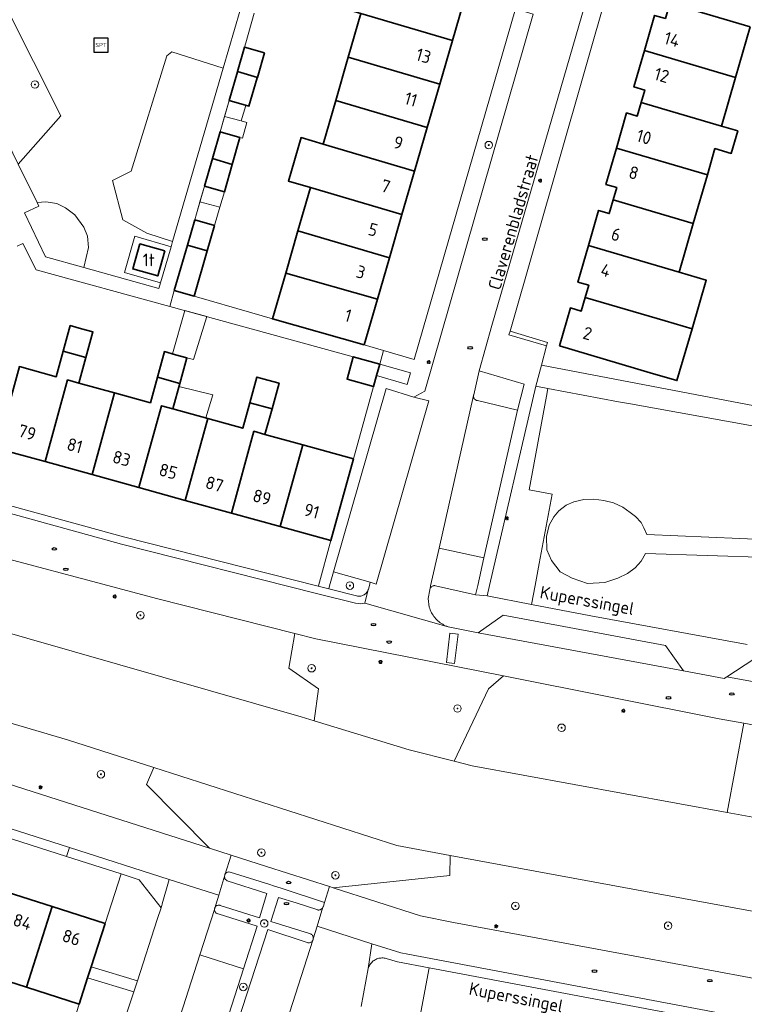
# Model space of a CAD drawing. Header units: metres. Extents: x 152610 to 160096, y 456114 to 462495.
# Tile 215 of 256: x 157080 to 157157, y 459705 to 459810. Entities that reach past the tile are written whole.
import ezdxf
from ezdxf.enums import TextEntityAlignment as Align

# ---------------------------------------------------------------- set-up
doc = ezdxf.new("R2010")
doc.units = ezdxf.units.M
doc.header["$LTSCALE"] = 0.5
doc.layers.get('0').update_dxf_attribs({"linetype": 'CONTINUOUS'})
for name, color, linetype, lineweight in [('B-PV-GK-BESCHOEIING-G', 251, 'GK-BESCHOEIING-SO', 18), ('B-PV-GR-BEPLANTING_CULTUUR_BOSPLANTSOEN-GV', 251, 'CONTINUOUS', 18), ('B-PV-GR-BEPLANTING_CULTUUR_HEESTERS-GV', 251, 'CONTINUOUS', 18), ('B-PV-GR-BOOM-S', 251, 'CONTINUOUS', 25), ('B-PV-GW-TALUD_KRUIN-G', 251, 'CONTINUOUS', 18), ('B-PV-IE-MEUBILAIR-S', 251, 'CONTINUOUS', 25), ('B-PV-IE-MEUBILAIR_WEGMEUBILAIR-S', 251, 'CONTINUOUS', 25), ('B-PV-OG-BEBOUWING-GV', 6, 'CONTINUOUS', 35), ('B-PV-OG-BEBOUWING-T18', 1, 'CONTINUOUS', 18), ('B-PV-OG-BEBOUWING_OVERBOUWING-GV', 251, 'CONTINUOUS', 18), ('B-PV-OG-TERREIN_BEGROEID-GV', 251, 'CONTINUOUS', 18), ('B-PV-OG-TOPOGRAFIE-T18', 1, 'CONTINUOUS', 18), ('B-PV-OG-WATER_SLOOT-GV', 251, 'CONTINUOUS', 18), ('B-PV-VH-GESLOTENVERHARDING_BETON-GV', 251, 'CONTINUOUS', 18), ('B-PV-VH-ONVERHARD_ZAND-GV', 251, 'CONTINUOUS', 18), ('B-PV-VH-OPENVERHARDING_BETONSTRAATSTEEN-GV', 251, 'CONTINUOUS', 18), ('B-PV-VH-OPENVERHARDING_TEGEL-GV', 251, 'CONTINUOUS', 18)]:
    doc.layers.add(name, color=color, linetype=linetype, lineweight=lineweight)
doc.styles.add('NLCS-ISO', font='NLCS-ISO.ttf')
doc.styles.add('NLCS-ISO-M750-T18', font='NLCS-ISO.ttf', dxfattribs={"height": 1.35})
doc.linetypes.add('GK-BESCHOEIING-SO', pattern='A,18,-3,[1,NLCS.SHX,S=0.6,R=0,X=0,Y=0],-3', length=24)

# ---------------------------------------------------------------- blocks, each defined once
blk = doc.blocks.new('SIE-MEUBILAIR_PAAL_LICHTMAST-SO')
for points in [[(-0.62, 0), (-1, 0)], [(-0.71, 0.71), (-0.44, 0.44)], [(0, 1), (0, 0.62)], [(0.44, 0.44), (0.71, 0.71)], [(1, 0), (0.62, 0)], [(-0.71, -0.71), (-0.44, -0.44)], [(0, -0.62), (0, -1)], [(0.44, -0.44), (0.71, -0.71)]]:
    blk.add_lwpolyline(points)
blk.add_circle((0, 0), 0.5)
blk = doc.blocks.new('SIE-MEUBILAIR_PUT_RIOOLPUT-SO')
blk.add_ellipse((0, 0), major_axis=(1.25, 0), ratio=0.54)
blk = doc.blocks.new('SIE-WEG_SPEELTOESTEL-SO')
at = {"flags": 128}
blk.add_lwpolyline([(-3.75, -3.75), (3.75, -3.75), (3.75, 3.75), (-3.75, 3.75)], close=True, dxfattribs=at)
at = {"style": 'NLCS-ISO'}
blk.add_text('SPT', height=2.25, dxfattribs=at).set_placement((0, 0), align=Align.MIDDLE_CENTER)
blk = doc.blocks.new('SGR-BOOM_GBKN-SO')
at = {"linetype": 'ByBlock', "lineweight": 18}
h = blk.add_hatch(color=0, dxfattribs=at)
h.dxf.hatch_style = 1
edge = h.paths.add_edge_path()
edge.add_arc((0, 0), 0.25, 0, 360)
at = {"color": 0, "linetype": 'ByBlock', "lineweight": 18}
for radius in [2, 0.25]:
    blk.add_circle((0, 0), radius, dxfattribs=at)
at = {"color": 0, "linetype": 'ByBlock', "lineweight": 18, "style": 'NLCS-ISO'}
blk.add_attdef('SOORT', (2.5, 0), '', height=1.5, dxfattribs=at)

msp = doc.modelspace()

# ---------------------------------------------------------------- linework, layer by layer
at = {"layer": 'B-PV-GK-BESCHOEIING-G', "flags": 128}
msp.add_lwpolyline([(157021.7, 459782.95), (157030.62, 459780.54), (157035.95, 459770.77), (157034.021, 459764.657), (157032.63, 459760.25), (157033.88, 459757.75), (157042.976, 459755.145), (157046.092, 459754.252), (157049.106, 459753.388), (157053.335, 459752.177), (157060.937, 459750), (157109.74, 459736.02), (157111.107, 459735.603), (157121.24, 459732.51), (157126.026, 459731.301), (157127.93, 459730.82), (157155.078, 459725.848), (157157.8, 459725.35), (157168.779, 459729.211), (157173.776, 459728.25), (157188.806, 459725.359), (157190.384, 459724.999), (157199.016, 459723.475), (157205.16, 459722.39), (157212.22, 459715.16), (157213.611, 459714.902), (157340.415, 459691.375), (157343.559, 459690.772), (157345.3, 459690.49), (157350.91, 459692.04), (157361.24, 459699.1), (157374.98, 459696.75), (157384.86, 459682.41), (157383.923, 459676.992), (157382.26, 459667.37), (157373.66, 459661.37), (157354.16, 459664.82), (157346.634, 459675.402), (157342.93, 459680.61), (157341.47, 459680.91), (157338.41, 459681.564), (157331.325, 459682.876), (157213.192, 459704.745), (157204.74, 459706.31), (157200.78, 459704.71), (157190.831, 459706.638), (157174.88, 459709.73), (157173.29, 459710.08), (157167.191, 459711.195), (157164.67, 459714.06), (157163.533, 459714.27), (157125.59, 459721.28), (157119.91, 459722.33), (157094.052, 459730.642), (157084.869, 459733.594), (157050.268, 459743.757), (157046.704, 459744.804), (157043.639, 459745.704), (157040.159, 459746.726), (157030.17, 459749.66), (157019.32, 459747.34), (157010.624, 459750), (157006.83, 459751.16), (157001.58, 459757.84), (157002.822, 459761.65), (157006.021, 459771.468), (157008.57, 459779.29), (157018.9, 459783.92), (157020.38, 459783.43)], dxfattribs=at)
at = {"layer": 'B-PV-GR-BEPLANTING_CULTUUR_BOSPLANTSOEN-GV', "flags": 128}
for points in [[(157078.322, 459811.601), (157076.766, 459812.215), (157074.44, 459805.49), (157079.621, 459794.874), (157084.142, 459800.009)], [(157083.736, 459790.669), (157082.543, 459790.871), (157081.62, 459790.78), (157081.81, 459790.39), (157080.3, 459789.68), (157082.52, 459785), (157086.599, 459783.866), (157087.093, 459785.995), (157086.977, 459787.199), (157086.59, 459788.177), (157085.64, 459789.494), (157084.638, 459790.221)], [(157111.28, 459744.35), (157109.063, 459744.908), (157108.424, 459741.212), (157111.58, 459739.029), (157111.107, 459735.603), (157121.24, 459732.51), (157126.026, 459731.301), (157129.675, 459739.019), (157131.261, 459740.387)], [(157160.43, 459734.67), (157156.832, 459735.344), (157155.078, 459725.848), (157157.8, 459725.35), (157168.779, 459729.211), (157173.776, 459728.25), (157174.455, 459732.096)], [(157119.91, 459722.33), (157094.052, 459730.642), (157093.27, 459728.848), (157099.972, 459722.046), (157102.268, 459721.312), (157106.03, 459720.11), (157112.746, 459717.956), (157113.121, 459717.836), (157125.558, 459719.16), (157125.59, 459721.28)]]:
    msp.add_lwpolyline(points, close=True, dxfattribs=at)
at = {"layer": 'B-PV-GR-BEPLANTING_CULTUUR_HEESTERS-GV', "flags": 128}
for points in [[(157101.439, 459805.103), (157095.961, 459806.841), (157095.441, 459806.407), (157091.626, 459794.125), (157089.66, 459793.121), (157090.742, 459788.932), (157093.3, 459787.52), (157096.049, 459786.651)], [(157131.96, 459777.1), (157131.844, 459776.701), (157135.84, 459775.53), (157135.952, 459775.903)], [(157121.353, 459772.642), (157118.089, 459773.589), (157117.75, 459772.362), (157121, 459771.42)], [(157133.48, 459771.45), (157128.68, 459772.87), (157128.1, 459770.33), (157128.085, 459770.269), (157128.082, 459770.253), (157128.077, 459770.207), (157128.078, 459770.145), (157128.086, 459770.083), (157128.102, 459770.023), (157128.126, 459769.965), (157128.157, 459769.911), (157128.195, 459769.861), (157128.238, 459769.816), (157128.287, 459769.778), (157128.341, 459769.746), (157128.398, 459769.721), (157128.458, 459769.703), (157128.498, 459769.696), (157132.75, 459768.69)], [(157117.09, 459750.36), (157113.18, 459751.467), (157112.759, 459749.999), (157112.673, 459749.658), (157115.63, 459748.911), (157115.719, 459748.892), (157115.81, 459748.882), (157115.901, 459748.879), (157115.992, 459748.885), (157116.083, 459748.898), (157116.172, 459748.919), (157116.258, 459748.948), (157116.342, 459748.985), (157116.422, 459749.028), (157116.498, 459749.079), (157116.57, 459749.135), (157116.636, 459749.198), (157116.696, 459749.267), (157116.751, 459749.34), (157116.798, 459749.418), (157116.839, 459749.5), (157116.873, 459749.584), (157116.883, 459749.619), (157116.987, 459750)], [(157090.565, 459719.306), (157088.87, 459714.02), (157087.373, 459709.409), (157092.294, 459707.923), (157094.416, 459714.457), (157094.825, 459715.717), (157092.477, 459718.691)], [(157091.912, 459706.748), (157086.991, 459708.234), (157086.09, 459705.46), (157082.71, 459694.81), (157081.96, 459692.48), (157086.71, 459690.72), (157087.08, 459691.87), (157090.978, 459703.872)]]:
    msp.add_lwpolyline(points, close=True, dxfattribs=at)
msp.add_lwpolyline([(157122.367, 459704.043), (157123.363, 459709.32), (157119.97, 459709.96), (157118.768, 459710.305), (157118.661, 459710.332), (157118.553, 459710.351), (157118.443, 459710.362), (157118.333, 459710.365), (157118.223, 459710.361), (157118.113, 459710.348), (157118.005, 459710.327), (157117.899, 459710.299), (157117.795, 459710.263), (157117.693, 459710.219), (157117.596, 459710.168), (157117.502, 459710.111), (157117.412, 459710.046), (157117.328, 459709.976), (157117.249, 459709.899), (157117.175, 459709.817), (157117.108, 459709.73), (157117.047, 459709.638), (157116.994, 459709.542), (157116.947, 459709.442), (157116.907, 459709.339), (157116.878, 459709.243), (157116.11, 459705.21)], dxfattribs=at)
at = {"layer": 'B-PV-GW-TALUD_KRUIN-G', "flags": 128}
for points in [[(157109.063, 459744.908), (157094.33, 459748.62), (157089.157, 459750), (157077.38, 459753.14), (157065.529, 459756.423), (157064.6, 459755.85), (157050.84, 459759.58)], [(157131.261, 459740.387), (157111.28, 459744.35), (157109.063, 459744.908)], [(157156.832, 459735.344), (157154.24, 459735.83), (157131.261, 459740.387)], [(157045.235, 459739.535), (157051.22, 459737.62), (157086.423, 459726.374), (157099.972, 459722.046)], [(157174.455, 459732.096), (157160.43, 459734.67), (157156.832, 459735.344)], [(157099.972, 459722.046), (157102.268, 459721.312), (157106.03, 459720.11), (157112.746, 459717.956), (157113.121, 459717.836)], [(157113.121, 459717.836), (157122.43, 459714.85), (157125.93, 459714.15), (157146.2, 459710.39), (157162.187, 459707.414)]]:
    msp.add_lwpolyline(points, dxfattribs=at)
at = {"layer": 'B-PV-OG-BEBOUWING-GV', "flags": 128}
for points in [[(157117.499, 459815.779), (157115.586, 459816.337), (157114.173, 459811.463), (157116.091, 459810.897), (157125.833, 459808.021), (157127.27, 459812.97)], [(157157.528, 459809.485), (157148.971, 459812.003), (157148.5, 459810.38), (157147.34, 459810.71), (157146.265, 459806.968), (157155.973, 459804.112)], [(157125.833, 459808.021), (157116.091, 459810.897), (157114.749, 459806.269), (157124.49, 459803.394)], [(157105.837, 459806.718), (157103.716, 459807.344), (157102.948, 459804.728), (157105.067, 459804.103)], [(157155.973, 459804.112), (157146.265, 459806.968), (157145.15, 459803.09), (157146.31, 459802.76), (157145.927, 459801.439), (157154.471, 459798.925)], [(157124.49, 459803.394), (157114.749, 459806.269), (157113.408, 459801.641), (157123.147, 459798.766)], [(157105.067, 459804.103), (157102.948, 459804.728), (157102.94, 459804.7), (157102.062, 459801.655), (157104.163, 459801.035), (157105.06, 459804.08)], [(157123.147, 459798.766), (157113.408, 459801.641), (157112.066, 459797.015), (157121.803, 459794.14)], [(157154.471, 459798.925), (157145.927, 459801.439), (157145.51, 459800), (157144.36, 459800.33), (157143.285, 459796.588), (157152.97, 459793.738), (157153.776, 459796.524), (157155.503, 459796.016), (157156.198, 459798.417)], [(157103.21, 459797.72), (157101.1, 459798.32), (157100.286, 459795.468), (157102.396, 459794.845)], [(157112.066, 459797.015), (157109.719, 459797.708), (157108.377, 459793.08), (157110.724, 459792.384), (157120.46, 459789.512), (157121.803, 459794.14)], [(157152.97, 459793.738), (157143.285, 459796.588), (157142.17, 459792.71), (157143.32, 459792.38), (157142.942, 459791.059), (157151.467, 459788.55)], [(157102.396, 459794.845), (157100.286, 459795.468), (157099.45, 459792.53), (157101.57, 459791.93)], [(157120.46, 459789.512), (157110.724, 459792.384), (157109.383, 459787.759), (157119.117, 459784.886)], [(157151.467, 459788.55), (157142.942, 459791.059), (157142.53, 459789.62), (157141.38, 459789.95), (157140.301, 459786.208), (157149.966, 459783.364)], [(157100.507, 459788.331), (157098.396, 459788.941), (157097.62, 459786.25), (157099.73, 459785.64)], [(157117.844, 459780.499), (157119.117, 459784.886), (157109.383, 459787.759), (157108.082, 459783.269)], [(157095.22, 459785.63), (157092.56, 459786.38), (157091.81, 459783.72), (157094.47, 459782.98)], [(157099.73, 459785.64), (157097.62, 459786.25), (157096.23, 459781.429), (157098.339, 459780.817), (157098.34, 459780.82)], [(157149.966, 459783.364), (157140.301, 459786.208), (157139.18, 459782.32), (157140.34, 459781.99), (157139.959, 459780.68), (157148.464, 459778.177), (157151.342, 459777.33), (157152.844, 459782.517)], [(157116.43, 459775.63), (157117.844, 459780.499), (157108.082, 459783.269), (157106.67, 459778.4)], [(157137.23, 459775.52), (157146.87, 459772.67), (157149.72, 459771.834), (157151.342, 459777.33), (157148.464, 459778.177), (157139.959, 459780.68), (157139.54, 459779.24), (157138.39, 459779.57)], [(157086.36, 459777.351), (157085.16, 459777.68), (157084.409, 459774.959), (157086.812, 459774.3), (157087.56, 459777.02)], [(157086.812, 459774.3), (157084.409, 459774.959), (157083.66, 459772.24), (157079.739, 459773.319), (157077.343, 459764.617), (157082.468, 459763.201), (157084.86, 459771.905), (157086.06, 459771.57)], [(157096.37, 459774.59), (157095.18, 459774.92), (157094.43, 459772.195), (157096.811, 459771.54), (157097.56, 459774.26)], [(157118.089, 459773.589), (157115.27, 459774.37), (157114.61, 459771.99), (157117.429, 459771.21), (157117.75, 459772.362)], [(157086.06, 459771.57), (157084.86, 459771.905), (157082.468, 459763.201), (157087.473, 459761.819), (157089.87, 459770.52)], [(157096.811, 459771.54), (157094.43, 459772.195), (157093.68, 459769.47), (157089.87, 459770.52), (157087.473, 459761.819), (157092.445, 459760.446), (157094.858, 459769.149), (157096.06, 459768.82)], [(157106.197, 459771.876), (157105.02, 459772.2), (157104.27, 459769.48), (157106.631, 459768.832), (157107.38, 459771.55)], [(157096.06, 459768.82), (157094.858, 459769.149), (157092.445, 459760.446), (157097.386, 459759.082), (157099.79, 459767.79)], [(157106.631, 459768.832), (157104.27, 459769.48), (157103.52, 459766.76), (157099.79, 459767.79), (157097.386, 459759.082), (157102.301, 459757.724), (157104.699, 459766.436), (157105.88, 459766.11)], [(157105.88, 459766.11), (157104.699, 459766.436), (157102.301, 459757.724), (157107.492, 459756.291), (157109.892, 459765.001)], [(157115.29, 459763.51), (157109.892, 459765.001), (157107.492, 459756.291), (157112.89, 459754.8)], [(157083.225, 459715.83), (157078.438, 459717.365), (157075.809, 459708.752), (157080.482, 459707.256)], [(157088.87, 459714.02), (157083.225, 459715.83), (157080.482, 459707.256), (157086.09, 459705.46), (157086.991, 459708.234), (157087.373, 459709.409)]]:
    msp.add_lwpolyline(points, close=True, dxfattribs=at)
at = {"layer": 'B-PV-OG-BEBOUWING_OVERBOUWING-GV', "flags": 128}
for points in [[(157101.574, 459799.962), (157103.362, 459799.483), (157103.855, 459801.126), (157102.062, 459801.655)], [(157103.362, 459799.483), (157101.574, 459799.962), (157101.1, 459798.32), (157103.21, 459797.72), (157103.504, 459797.636), (157103.958, 459799.325)], [(157098.954, 459790.847), (157101.083, 459790.28), (157101.57, 459791.93), (157099.45, 459792.53)], [(157101.083, 459790.28), (157098.954, 459790.847), (157098.58, 459789.58), (157098.396, 459788.941), (157100.507, 459788.331)], [(157099.705, 459778.639), (157097.361, 459779.282), (157096.047, 459774.679), (157096.37, 459774.59), (157097.56, 459774.26), (157098.27, 459774.063)], [(157100.318, 459770.333), (157096.719, 459771.205), (157096.06, 459768.82), (157099.572, 459767.85)]]:
    msp.add_lwpolyline(points, close=True, dxfattribs=at)
at = {"layer": 'B-PV-OG-TERREIN_BEGROEID-GV', "flags": 128}
for points in [[(157078.322, 459811.601), (157084.142, 459800.009), (157079.621, 459794.874), (157081.62, 459790.78), (157082.543, 459790.871), (157083.736, 459790.669), (157084.638, 459790.221), (157085.64, 459789.494), (157086.59, 459788.177), (157086.977, 459787.199), (157087.093, 459785.995), (157086.599, 459783.866), (157094.593, 459781.644), (157094.759, 459782.23), (157090.92, 459783.351), (157092.04, 459787.19), (157095.879, 459786.069), (157096.049, 459786.651), (157093.3, 459787.52), (157090.742, 459788.932), (157089.66, 459793.121), (157091.626, 459794.125), (157095.441, 459806.407), (157095.961, 459806.841), (157101.439, 459805.103), (157104.451, 459815.414)], [(157160.1, 459766.58), (157144.8, 459769.34), (157143.504, 459769.583), (157135.998, 459770.987), (157135.852, 459770.173), (157133.989, 459760.216), (157136.457, 459759.754), (157135.076, 459752.372), (157134.632, 459750), (157134.26, 459748.012), (157140.56, 459746.8), (157157.2, 459743.72)], [(157172.649, 459752.576), (157146.381, 459753.422), (157145.937, 459752.611), (157145.28, 459751.895), (157144.472, 459751.28), (157143.432, 459750.796), (157142.062, 459750.354), (157140.223, 459750.23), (157138.562, 459750.782), (157137.292, 459751.483), (157136.364, 459752.676), (157135.871, 459753.813), (157135.841, 459755.238), (157136.142, 459756.448), (157136.62, 459757.34), (157137.166, 459757.982), (157137.923, 459758.58), (157138.75, 459758.923), (157139.809, 459759.161), (157140.87, 459759.223), (157141.939, 459759.065), (157142.966, 459758.831), (157143.959, 459758.34), (157144.76, 459757.789), (157145.311, 459757.356), (157145.904, 459756.708), (157146.206, 459756.17), (157146.53, 459755.445), (157172.908, 459754.311)]]:
    msp.add_lwpolyline(points, dxfattribs=at)
for points in [[(157135.998, 459770.987), (157134.7, 459771.23), (157129.79, 459750), (157129.54, 459748.92), (157134.26, 459748.012), (157134.632, 459750), (157135.076, 459752.372), (157136.457, 459759.754), (157133.989, 459760.216), (157135.852, 459770.173)], [(157064.6, 459755.85), (157050.84, 459759.58), (157050.04, 459756.73), (157052.39, 459755.348), (157053.335, 459752.177), (157060.937, 459750), (157109.74, 459736.02), (157111.107, 459735.603), (157111.58, 459739.029), (157108.424, 459741.212), (157109.063, 459744.908), (157094.33, 459748.62), (157089.157, 459750), (157077.38, 459753.14), (157065.529, 459756.423)], [(157050.268, 459743.757), (157046.778, 459744.782), (157045.83, 459741.68), (157045.235, 459739.535), (157051.22, 459737.62), (157086.423, 459726.374), (157099.972, 459722.046), (157093.27, 459728.848), (157094.052, 459730.642), (157084.869, 459733.594)], [(157154.24, 459735.83), (157131.261, 459740.387), (157129.675, 459739.019), (157126.026, 459731.301), (157127.93, 459730.82), (157155.078, 459725.848), (157156.832, 459735.344)], [(157163.533, 459714.27), (157125.59, 459721.28), (157125.558, 459719.16), (157113.121, 459717.836), (157122.43, 459714.85), (157125.93, 459714.15), (157146.2, 459710.39), (157162.187, 459707.414)]]:
    msp.add_lwpolyline(points, close=True, dxfattribs=at)
at = {"layer": 'B-PV-OG-WATER_SLOOT-GV', "flags": 128}
for points in [[(157001.58, 459757.84), (157006.83, 459751.16), (157010.624, 459750), (157019.32, 459747.34), (157030.17, 459749.66), (157040.159, 459746.726), (157043.639, 459745.704), (157046.704, 459744.804), (157046.778, 459744.782), (157050.268, 459743.757), (157084.869, 459733.594), (157094.052, 459730.642), (157119.91, 459722.33), (157125.59, 459721.28), (157163.533, 459714.27), (157164.67, 459714.06), (157167.191, 459711.195), (157173.29, 459710.08), (157173.399, 459710.056), (157174.88, 459709.73), (157190.831, 459706.638), (157200.78, 459704.71), (157204.74, 459706.31), (157213.192, 459704.745)], [(157340.415, 459691.375), (157213.611, 459714.902), (157212.22, 459715.16), (157205.16, 459722.39), (157199.016, 459723.475), (157190.384, 459724.999), (157188.806, 459725.359), (157173.776, 459728.25), (157168.779, 459729.211), (157157.8, 459725.35), (157155.078, 459725.848), (157127.93, 459730.82), (157126.026, 459731.301), (157121.24, 459732.51), (157111.107, 459735.603), (157109.74, 459736.02), (157060.937, 459750)]]:
    msp.add_lwpolyline(points, dxfattribs=at)
at = {"layer": 'B-PV-VH-GESLOTENVERHARDING_BETON-GV', "flags": 128}
for points in [[(157129.19, 459752.969), (157124.411, 459753.985), (157123.512, 459749.999), (157123.456, 459749.695), (157123.485, 459749.752), (157123.52, 459749.805), (157123.562, 459749.853), (157123.61, 459749.895), (157123.663, 459749.931), (157123.719, 459749.96), (157123.779, 459749.981), (157123.841, 459749.995), (157123.905, 459750.002), (157123.968, 459750), (157124.031, 459749.99), (157128.3, 459749.04), (157128.518, 459750)], [(157100.513, 459715.579), (157100.525, 459715.639), (157098.937, 459710.686), (157103.59, 459709.195), (157105.06, 459713.76), (157100.88, 459715.06), (157100.859, 459715.065), (157100.8, 459715.085), (157100.745, 459715.112), (157100.694, 459715.146), (157100.648, 459715.186), (157100.608, 459715.232), (157100.573, 459715.283), (157100.546, 459715.338), (157100.526, 459715.396), (157100.514, 459715.456), (157100.51, 459715.518)]]:
    msp.add_lwpolyline(points, close=True, dxfattribs=at)
at = {"layer": 'B-PV-VH-ONVERHARD_ZAND-GV', "flags": 128}
msp.add_lwpolyline([(157172.908, 459754.311), (157146.53, 459755.445), (157146.206, 459756.17), (157145.904, 459756.708), (157145.311, 459757.356), (157144.76, 459757.789), (157143.959, 459758.34), (157142.966, 459758.831), (157141.939, 459759.065), (157140.87, 459759.223), (157139.809, 459759.161), (157138.75, 459758.923), (157137.923, 459758.58), (157137.166, 459757.982), (157136.62, 459757.34), (157136.142, 459756.448), (157135.841, 459755.238), (157135.871, 459753.813), (157136.364, 459752.676), (157137.292, 459751.483), (157138.562, 459750.782), (157140.223, 459750.23), (157142.062, 459750.354), (157143.432, 459750.796), (157144.472, 459751.28), (157145.28, 459751.895), (157145.937, 459752.611), (157146.381, 459753.422), (157172.649, 459752.576)], dxfattribs=at)
at = {"layer": 'B-PV-VH-OPENVERHARDING_BETONSTRAATSTEEN-GV', "flags": 128}
for points in [[(157134.44, 459810.857), (157122.9, 459770.72), (157121.73, 459770.06), (157123.306, 459769.691), (157117.706, 459750.171), (157117.09, 459750.36), (157116.987, 459750), (157116.883, 459749.619), (157116.873, 459749.584), (157116.521, 459748.131), (157125.368, 459745.623), (157125.22, 459745.678), (157125.074, 459745.74), (157124.933, 459745.809), (157124.794, 459745.886), (157124.66, 459745.969), (157124.53, 459746.058), (157124.405, 459746.155), (157124.284, 459746.257), (157124.17, 459746.366), (157124.06, 459746.48), (157123.957, 459746.599), (157123.86, 459746.724), (157123.769, 459746.853), (157123.685, 459746.987), (157123.608, 459747.125), (157123.538, 459747.267), (157123.475, 459747.411), (157123.42, 459747.559), (157123.372, 459747.71), (157123.248, 459748.636), (157123.412, 459749.556), (157123.427, 459749.606), (157123.435, 459749.635), (157123.456, 459749.695), (157123.512, 459749.999), (157124.411, 459753.985), (157128.082, 459770.253), (157128.085, 459770.269), (157128.1, 459770.33), (157128.68, 459772.87), (157130.04, 459777.69), (157141.187, 459816.244)], [(157067.074, 459760.896), (157090.616, 459754.416), (157111.355, 459749.165), (157115.504, 459748.144), (157116.099, 459748.076), (157116.521, 459748.131), (157116.873, 459749.584), (157116.839, 459749.5), (157116.798, 459749.418), (157116.751, 459749.34), (157116.696, 459749.267), (157116.636, 459749.198), (157116.57, 459749.135), (157116.498, 459749.079), (157116.422, 459749.028), (157116.342, 459748.985), (157116.258, 459748.948), (157116.172, 459748.919), (157116.083, 459748.898), (157115.992, 459748.885), (157115.901, 459748.879), (157115.81, 459748.882), (157115.719, 459748.892), (157115.63, 459748.911), (157112.673, 459749.658), (157111.551, 459749.941), (157090.82, 459755.19), (157067.286, 459761.667)], [(157178.15, 459736.08), (157155.046, 459740.301), (157154.748, 459740.108), (157150.42, 459740.92), (157128.58, 459744.99), (157125.395, 459745.615), (157125.368, 459745.623), (157116.521, 459748.131), (157116.099, 459748.076), (157115.504, 459748.144), (157111.355, 459749.165), (157090.616, 459754.416), (157067.074, 459760.896)], [(157077.38, 459753.14), (157089.157, 459750), (157094.33, 459748.62), (157109.063, 459744.908), (157111.28, 459744.35), (157131.261, 459740.387), (157154.24, 459735.83), (157156.832, 459735.344), (157160.43, 459734.67)], [(157036.728, 459737.611), (157085.067, 459722.131), (157095.678, 459718.723), (157100.952, 459717.053), (157101.59, 459719.19), (157102.268, 459721.312), (157099.972, 459722.046), (157086.423, 459726.374), (157051.22, 459737.62)], [(157099.91, 459694.04), (157106.19, 459713.38), (157110.378, 459712.006), (157110.439, 459711.99), (157110.501, 459711.983), (157110.564, 459711.983), (157110.626, 459711.991), (157110.686, 459712.007), (157110.744, 459712.03), (157110.799, 459712.061), (157110.849, 459712.099), (157110.894, 459712.142), (157110.933, 459712.191), (157110.966, 459712.245), (157110.992, 459712.302), (157111.006, 459712.347), (157111.018, 459712.409), (157111.019, 459712.414), (157111.022, 459712.471), (157111.018, 459712.534), (157111.006, 459712.595), (157110.987, 459712.655), (157110.96, 459712.711), (157110.926, 459712.764), (157110.885, 459712.812), (157110.839, 459712.854), (157110.788, 459712.89), (157110.732, 459712.92), (157110.674, 459712.942), (157110.63, 459712.953), (157106.495, 459714.264), (157107.331, 459716.814), (157109.19, 459716.22), (157111.493, 459715.479), (157111.556, 459715.471), (157111.62, 459715.47), (157111.683, 459715.478), (157111.745, 459715.494), (157111.805, 459715.517), (157111.861, 459715.547), (157111.913, 459715.584), (157111.959, 459715.628), (157112.001, 459715.677), (157112.035, 459715.73), (157112.055, 459715.769), (157112.063, 459715.788), (157112.083, 459715.848), (157112.091, 459715.884), (157112.204, 459716.267), (157107.618, 459717.78), (157106.777, 459718.057), (157106.38, 459718.181), (157102.173, 459719.497), (157102.132, 459719.508), (157102.047, 459719.518), (157101.961, 459719.512), (157101.877, 459719.491), (157101.799, 459719.455), (157101.729, 459719.404), (157101.67, 459719.342), (157101.623, 459719.27), (157101.59, 459719.19), (157101.572, 459719.106), (157101.597, 459718.775), (157101.85, 459718.56), (157106.06, 459717.22), (157105.301, 459714.642), (157101.122, 459715.967), (157101.063, 459715.982), (157101.002, 459715.989), (157100.94, 459715.988), (157100.88, 459715.978), (157100.821, 459715.962), (157100.765, 459715.937), (157100.712, 459715.906), (157100.664, 459715.868), (157100.621, 459715.824), (157100.585, 459715.774), (157100.555, 459715.721), (157100.538, 459715.679), (157100.532, 459715.664), (157100.525, 459715.639), (157100.513, 459715.579), (157100.51, 459715.518), (157100.514, 459715.456), (157100.526, 459715.396), (157100.546, 459715.338), (157100.573, 459715.283), (157100.608, 459715.232), (157100.648, 459715.186), (157100.694, 459715.146), (157100.745, 459715.112), (157100.8, 459715.085), (157100.859, 459715.065), (157100.88, 459715.06), (157105.06, 459713.76), (157103.59, 459709.195), (157098.83, 459694.41)], [(157094.151, 459695.757), (157098.937, 459710.686), (157100.525, 459715.639), (157100.532, 459715.664), (157100.538, 459715.679), (157100.952, 459717.053), (157095.678, 459718.723), (157094.935, 459716.143), (157094.925, 459716.084), (157094.9, 459715.959), (157094.866, 459715.837), (157094.825, 459715.717), (157094.416, 459714.457), (157092.294, 459707.923), (157091.912, 459706.748), (157090.978, 459703.872)], [(157116.11, 459705.21), (157116.878, 459709.243), (157117.257, 459711.872), (157111.435, 459713.745), (157111.019, 459712.414), (157111.018, 459712.409), (157111.006, 459712.347), (157110.992, 459712.302), (157110.966, 459712.245), (157104.511, 459692.143)], [(157104.511, 459692.143), (157110.966, 459712.245), (157110.933, 459712.191), (157110.894, 459712.142), (157110.849, 459712.099), (157110.799, 459712.061), (157110.744, 459712.03), (157110.686, 459712.007), (157110.626, 459711.991), (157110.564, 459711.983), (157110.501, 459711.983), (157110.439, 459711.99), (157110.378, 459712.006), (157106.19, 459713.38), (157099.91, 459694.04)], [(157170.125, 459701.512), (157121.07, 459710.783), (157120.337, 459710.908), (157117.257, 459711.872), (157116.878, 459709.243), (157116.907, 459709.339), (157116.947, 459709.442), (157116.994, 459709.542), (157117.047, 459709.638), (157117.108, 459709.73), (157117.175, 459709.817), (157117.249, 459709.899), (157117.328, 459709.976), (157117.412, 459710.046), (157117.502, 459710.111), (157117.596, 459710.168), (157117.693, 459710.219), (157117.795, 459710.263), (157117.899, 459710.299), (157118.005, 459710.327), (157118.113, 459710.348), (157118.223, 459710.361), (157118.333, 459710.365), (157118.443, 459710.362), (157118.553, 459710.351), (157118.661, 459710.332), (157118.768, 459710.305), (157119.97, 459709.96), (157123.363, 459709.32), (157167.065, 459701.071)]]:
    msp.add_lwpolyline(points, dxfattribs=at)
for points in [[(157134.44, 459810.857), (157132.53, 459811.42), (157121.77, 459774.08), (157118.505, 459775.028), (157118.089, 459773.589), (157121.353, 459772.642), (157121, 459771.42), (157117.75, 459772.362), (157117.429, 459771.21), (157115.29, 459763.51), (157112.89, 459754.8), (157111.567, 459749.999), (157111.551, 459749.941), (157112.673, 459749.658), (157112.759, 459749.999), (157113.18, 459751.467), (157118.78, 459770.99), (157121.73, 459770.06), (157122.9, 459770.72)], [(157121.73, 459770.06), (157118.78, 459770.99), (157113.18, 459751.467), (157117.09, 459750.36), (157117.706, 459750.171), (157123.306, 459769.691)], [(157128.077, 459770.207), (157128.082, 459770.253), (157124.411, 459753.985), (157129.19, 459752.969), (157132.75, 459768.69), (157128.498, 459769.696), (157128.458, 459769.703), (157128.398, 459769.721), (157128.341, 459769.746), (157128.287, 459769.778), (157128.238, 459769.816), (157128.195, 459769.861), (157128.157, 459769.911), (157128.126, 459769.965), (157128.102, 459770.023), (157128.086, 459770.083), (157128.078, 459770.145)], [(157148.52, 459743.64), (157131.24, 459746.87), (157128.58, 459744.99), (157150.42, 459740.92)], [(157125.195, 459741.824), (157125.565, 459744.956), (157126.436, 459744.853), (157126.066, 459741.721)], [(157126.436, 459744.853), (157125.565, 459744.956), (157125.195, 459741.824), (157126.066, 459741.721)], [(157176.2, 459738.82), (157157.93, 459742.17), (157155.046, 459740.301), (157178.15, 459736.08)], [(157084.759, 459721.166), (157085.067, 459722.131), (157036.728, 459737.611), (157030.666, 459739.599), (157028.39, 459740.367), (157028.07, 459739.42), (157030.35, 459738.65), (157031.728, 459738.198), (157035.101, 459737.092), (157036.42, 459736.66)], [(157085.067, 459722.131), (157084.759, 459721.166), (157090.565, 459719.306), (157092.477, 459718.691), (157094.825, 459715.717), (157094.866, 459715.837), (157094.9, 459715.959), (157094.925, 459716.084), (157094.935, 459716.143), (157095.678, 459718.723)], [(157102.268, 459721.312), (157101.59, 459719.19), (157101.623, 459719.27), (157101.67, 459719.342), (157101.729, 459719.404), (157101.799, 459719.455), (157101.877, 459719.491), (157101.961, 459719.512), (157102.047, 459719.518), (157102.132, 459719.508), (157102.173, 459719.497), (157106.38, 459718.181), (157106.777, 459718.057), (157107.618, 459717.78), (157112.204, 459716.267), (157112.746, 459717.956), (157106.03, 459720.11)], [(157101.572, 459719.106), (157101.59, 459719.19), (157100.952, 459717.053), (157100.538, 459715.679), (157100.555, 459715.721), (157100.585, 459715.774), (157100.621, 459715.824), (157100.664, 459715.868), (157100.712, 459715.906), (157100.765, 459715.937), (157100.821, 459715.962), (157100.88, 459715.978), (157100.94, 459715.988), (157101.002, 459715.989), (157101.063, 459715.982), (157101.122, 459715.967), (157105.301, 459714.642), (157106.06, 459717.22), (157101.85, 459718.56), (157101.597, 459718.775)], [(157117.257, 459711.872), (157120.337, 459710.908), (157121.07, 459710.783), (157170.125, 459701.512), (157170.434, 459703.198), (157170.909, 459705.795), (157166.4, 459706.63), (157162.187, 459707.414), (157146.2, 459710.39), (157125.93, 459714.15), (157122.43, 459714.85), (157113.121, 459717.836), (157112.746, 459717.956), (157112.204, 459716.267), (157112.091, 459715.884), (157112.083, 459715.848), (157112.063, 459715.788), (157112.055, 459715.769), (157111.435, 459713.745)], [(157109.19, 459716.22), (157107.331, 459716.814), (157106.495, 459714.264), (157110.63, 459712.953), (157110.674, 459712.942), (157110.732, 459712.92), (157110.788, 459712.89), (157110.839, 459712.854), (157110.885, 459712.812), (157110.926, 459712.764), (157110.96, 459712.711), (157110.987, 459712.655), (157111.006, 459712.595), (157111.018, 459712.534), (157111.022, 459712.471), (157111.019, 459712.414), (157111.435, 459713.745), (157112.055, 459715.769), (157112.035, 459715.73), (157112.001, 459715.677), (157111.959, 459715.628), (157111.913, 459715.584), (157111.861, 459715.547), (157111.805, 459715.517), (157111.745, 459715.494), (157111.683, 459715.478), (157111.62, 459715.47), (157111.556, 459715.471), (157111.493, 459715.479)], [(157103.59, 459709.195), (157098.937, 459710.686), (157094.151, 459695.757), (157094.371, 459695.808), (157094.59, 459695.756), (157098.83, 459694.41)]]:
    msp.add_lwpolyline(points, close=True, dxfattribs=at)
at = {"layer": 'B-PV-VH-OPENVERHARDING_TEGEL-GV', "flags": 128}
for points in [[(157104.451, 459815.414), (157101.439, 459805.103), (157096.049, 459786.651), (157095.879, 459786.069), (157094.759, 459782.23), (157094.593, 459781.644), (157086.599, 459783.866), (157082.52, 459785), (157080.3, 459789.68), (157081.81, 459790.39), (157081.62, 459790.78), (157079.621, 459794.874)], [(157141.187, 459816.244), (157130.04, 459777.69), (157128.68, 459772.87), (157133.48, 459771.45), (157132.75, 459768.69), (157129.19, 459752.969), (157128.518, 459750), (157128.3, 459749.04), (157129.54, 459748.92), (157129.79, 459750), (157134.7, 459771.23), (157135.3, 459773.46), (157135.84, 459775.53), (157131.844, 459776.701), (157131.96, 459777.1), (157142.47, 459813.83)], [(157148.971, 459812.003), (157157.528, 459809.485)], [(157079.5, 459786.15), (157080.1, 459786.42), (157081.51, 459783.63), (157095.763, 459779.72), (157096.23, 459781.429), (157097.62, 459786.25), (157098.396, 459788.941), (157098.58, 459789.58), (157099.45, 459792.53), (157100.286, 459795.468), (157101.1, 459798.32), (157102.062, 459801.655), (157102.94, 459804.7), (157102.948, 459804.728), (157103.716, 459807.344), (157103.847, 459807.791), (157104.74, 459810.93)], [(157158.734, 459769.009), (157135.3, 459773.46), (157134.7, 459771.23), (157135.998, 459770.987), (157143.504, 459769.583), (157144.8, 459769.34), (157160.1, 459766.58)], [(157157.2, 459743.72), (157140.56, 459746.8), (157134.26, 459748.012), (157129.54, 459748.92), (157128.3, 459749.04), (157124.031, 459749.99), (157123.968, 459750), (157123.905, 459750.002), (157123.841, 459749.995), (157123.779, 459749.981), (157123.719, 459749.96), (157123.663, 459749.931), (157123.61, 459749.895), (157123.562, 459749.853), (157123.52, 459749.805), (157123.485, 459749.752), (157123.456, 459749.695), (157123.435, 459749.635), (157123.427, 459749.606), (157123.412, 459749.556), (157123.248, 459748.636), (157123.372, 459747.71), (157123.42, 459747.559), (157123.475, 459747.411), (157123.538, 459747.267), (157123.608, 459747.125), (157123.685, 459746.987), (157123.769, 459746.853), (157123.86, 459746.724), (157123.957, 459746.599), (157124.06, 459746.48), (157124.17, 459746.366), (157124.284, 459746.257), (157124.405, 459746.155), (157124.53, 459746.058), (157124.66, 459745.969), (157124.794, 459745.886), (157124.933, 459745.809), (157125.074, 459745.74), (157125.22, 459745.678), (157125.368, 459745.623), (157125.395, 459745.615), (157128.58, 459744.99), (157131.24, 459746.87), (157148.52, 459743.64), (157150.42, 459740.92), (157154.748, 459740.108), (157155.046, 459740.301), (157157.93, 459742.17)]]:
    msp.add_lwpolyline(points, dxfattribs=at)
for points in [[(157118.505, 459775.028), (157116.43, 459775.63), (157106.67, 459778.4), (157104.474, 459779.038), (157098.34, 459780.82), (157098.339, 459780.817), (157096.23, 459781.429), (157095.763, 459779.72), (157115.27, 459774.37), (157118.089, 459773.589)], [(157092.294, 459707.923), (157087.373, 459709.409), (157086.991, 459708.234), (157091.912, 459706.748)]]:
    msp.add_lwpolyline(points, close=True, dxfattribs=at)

# ---------------------------------------------------------------- block references
at = {"layer": 'B-PV-GR-BOOM-S', "xscale": 0.2, "yscale": 0.2, "zscale": 0.2}
for p in [(157081.396, 459803.356), (157129.7, 459796.9), (157114.919, 459750.003), (157092.62, 459746.85), (157110.84, 459741.21), (157126.37, 459736.92), (157137.445, 459734.871), (157088.413, 459729.916), (157105.5, 459721.58), (157113.38, 459719.17), (157132.53, 459715.899), (157105.8, 459714.04), (157148.79, 459713.8), (157103.568, 459707.282)]:
    msp.add_blockref('SGR-BOOM_GBKN-SO', p, dxfattribs=at)
at = {"layer": 'B-PV-IE-MEUBILAIR-S', "xscale": 0.2, "yscale": 0.2, "zscale": 0.2}
for name, p in [('SIE-MEUBILAIR_PAAL_LICHTMAST-SO', (157135.158, 459793.125)), ('SIE-MEUBILAIR_PUT_RIOOLPUT-SO', (157129.277, 459786.882)), ('SIE-MEUBILAIR_PUT_RIOOLPUT-SO', (157127.722, 459775.323)), ('SIE-MEUBILAIR_PAAL_LICHTMAST-SO', (157123.309, 459773.8)), ('SIE-MEUBILAIR_PAAL_LICHTMAST-SO', (157131.608, 459757.172)), ('SIE-MEUBILAIR_PUT_RIOOLPUT-SO', (157083.458, 459753.912)), ('SIE-MEUBILAIR_PUT_RIOOLPUT-SO', (157084.686, 459751.736)), ('SIE-MEUBILAIR_PAAL_LICHTMAST-SO', (157089.89, 459748.851)), ('SIE-MEUBILAIR_PUT_RIOOLPUT-SO', (157117.439, 459745.841)), ('SIE-MEUBILAIR_PUT_RIOOLPUT-SO', (157119.082, 459743.992)), ('SIE-MEUBILAIR_PAAL_LICHTMAST-SO', (157118.175, 459741.88)), ('SIE-MEUBILAIR_PUT_RIOOLPUT-SO', (157148.841, 459738.058)), ('SIE-MEUBILAIR_PUT_RIOOLPUT-SO', (157155.56, 459738.469)), ('SIE-MEUBILAIR_PAAL_LICHTMAST-SO', (157144.033, 459736.683)), ('SIE-MEUBILAIR_PAAL_LICHTMAST-SO', (157081.998, 459728.531)), ('SIE-MEUBILAIR_PUT_RIOOLPUT-SO', (157108.4, 459718.39)), ('SIE-MEUBILAIR_PUT_RIOOLPUT-SO', (157108.18, 459716.14)), ('SIE-MEUBILAIR_PAAL_LICHTMAST-SO', (157104.127, 459714.355)), ('SIE-MEUBILAIR_PAAL_LICHTMAST-SO', (157130.493, 459713.739)), ('SIE-MEUBILAIR_PUT_RIOOLPUT-SO', (157140.96, 459708.96)), ('SIE-MEUBILAIR_PUT_RIOOLPUT-SO', (157153.24, 459707.95))]:
    msp.add_blockref(name, p, dxfattribs=at)
at = {"layer": 'B-PV-IE-MEUBILAIR_WEGMEUBILAIR-S', "xscale": 0.2, "yscale": 0.2, "zscale": 0.2}
msp.add_blockref('SIE-WEG_SPEELTOESTEL-SO', (157088.43, 459807.553), dxfattribs=at)

# ---------------------------------------------------------------- texts
at = {"layer": 'B-PV-OG-BEBOUWING-T18', "style": 'NLCS-ISO-M750-T18'}
for s, rotation, p in [('14', 344, (157149.205, 459808.149)), ('13', 343.8, (157122.761, 459806.404)), ('12', 344, (157148.11, 459804.338)), ('11', 343.8, (157121.418, 459801.777)), ('10', 344, (157146.225, 459797.769)), ('9', 343.8, (157120.074, 459797.15)), ('8', 344, (157145.13, 459793.958)), ('7', 343.8, (157118.731, 459792.523)), ('5', 343.8, (157117.388, 459787.896)), ('6', 343.9, (157143.243, 459787.386)), ('3', 343.8, (157116.08, 459783.389)), ('4', 343.9, (157142.143, 459783.571)), ('1', 343.8, (157114.736, 459778.762)), ('2', 344, (157140.213, 459776.857)), ('79', 344.5, (157080.571, 459766.319)), ('81', 344.6, (157085.636, 459764.92)), ('83', 344.6, (157090.624, 459763.542)), ('85', 344.6, (157095.581, 459762.174)), ('87', 344.5, (157100.509, 459760.813)), ('89', 344.6, (157105.562, 459759.417)), ('91', 344.6, (157110.857, 459757.955)), ('84', 342.2, (157080.068, 459714.217)), ('86', 342.2, (157085.284, 459712.544))]:
    msp.add_text(s, height=1.35, rotation=rotation, dxfattribs=at).set_placement(p, align=Align.MIDDLE)
msp.add_text('1t', height=1.35, dxfattribs=at).set_placement((157093.516, 459784.68), align=Align.MIDDLE)
at = {"layer": 'B-PV-OG-TOPOGRAFIE-T18', "style": 'NLCS-ISO-M750-T18'}
for s, rotation, p in [('Claverenbladstraat', 73.9, (157132.306, 459788.705)), ('Kuperssingel', 349.7, (157140.134, 459748.231)), ('Kuperssingel', 349.1, (157132.578, 459705.977))]:
    msp.add_text(s, height=1.35, rotation=rotation, dxfattribs=at).set_placement(p, align=Align.MIDDLE)

doc.saveas('drawing.dxf')
